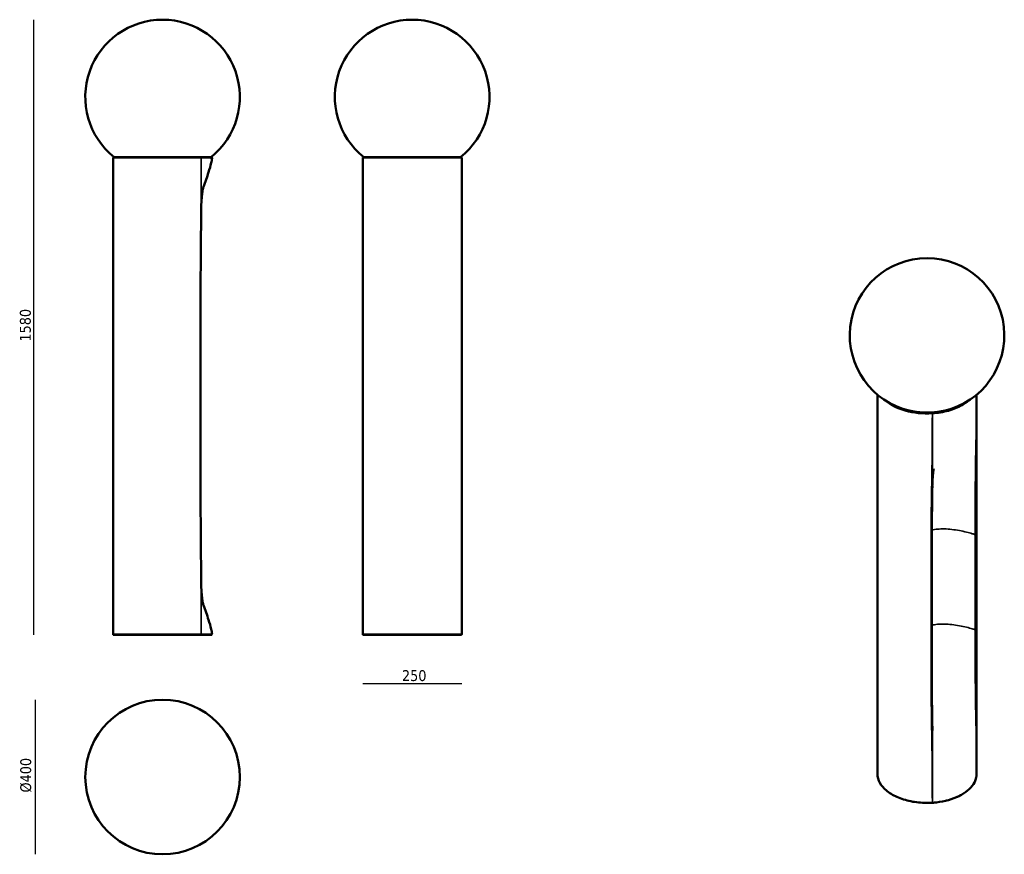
# Model space of a CAD drawing. Header units: millimetres. Extents: x 308 to 2844, y 118 to 2267.
import ezdxf

# ---------------------------------------------------------------- set-up
doc = ezdxf.new("R2010")
doc.units = ezdxf.units.MM
doc.header["$LTSCALE"] = 8
for name, color, linetype, lineweight in [('Quota (ISO)', 7, 'Continuous', 25), ('Visibile (ISO)', 7, 'Continuous', 50), ('Visibile sottile (ISO)', 7, 'Continuous', 35)]:
    doc.layers.add(name, color=color, linetype=linetype, lineweight=lineweight)
doc.styles.add('Testo nota (ISO)', font='tahoma.ttf')
doc.dimstyles.new('Default (ISO)', dxfattribs={"dimscale": 8, "dimtxt": 3.5, "dimasz": 2.5, "dimexe": 3.175, "dimexo": 0, "dimgap": 0.762, "dimtad": 1, "dimrnd": 1e-08, "dimzin": 0, "dimtxsty": 'Testo nota (ISO)', "dimcen": 0.09, "dimdle": 10, "dimclrd": 256, "dimclre": 256, "dimclrt": 256, "dimazin": 0, "dimtfac": 1.001486, "dimtmove": 0, "dimatfit": 3, "dimfxl": 1, "dimtolj": 1, "dimtzin": 0, "dimlwd": -1, "dimlwe": -1, "dimarcsym": 0})

# ---------------------------------------------------------------- blocks, each defined once
blk = doc.blocks.new('*D3')
at = {"layer": 'Defpoints', "color": 0, "transparency": 16777216}
for p in [(675.6, 515.7), (347.1, 117.7), (675.6, 117.7)]:
    blk.add_point(p, dxfattribs=at)
at = {"layer": 'Quota (ISO)', "transparency": 16777216}
blk.add_line((347.1, 515.7), (347.1, 117.7), dxfattribs=at)
at = {"layer": 'Quota (ISO)', "transparency": 16777216, "insert": (309.1, 266.3), "char_height": 28, "attachment_point": 1, "rotation": 90, "style": 'Testo nota (ISO)'}
blk.add_mtext('\\A1; \\fTahoma|b0|i0;\\H28.0000;Ø400', dxfattribs=at)
blk = doc.blocks.new('_None')
blk = doc.blocks.new('*D5')
at = {"layer": 'Defpoints', "color": 0, "transparency": 16777216}
for p in [(1191, 684.5), (1446, 684.5), (1191, 556.5)]:
    blk.add_point(p, dxfattribs=at)
at = {"layer": 'Quota (ISO)', "transparency": 16777216}
blk.add_line((1446, 556.5), (1191, 556.5), dxfattribs=at)
at = {"layer": 'Quota (ISO)', "transparency": 16777216, "insert": (1281.7, 591.8), "char_height": 28, "attachment_point": 1, "style": 'Testo nota (ISO)'}
blk.add_mtext('\\A1; \\fTahoma|b0|i0;\\H28.0000;250', dxfattribs=at)
blk = doc.blocks.new('*D6')
at = {"layer": 'Defpoints', "color": 0, "transparency": 16777216}
for p in [(1318.5, 2266.5), (343.5, 682.5), (1318.5, 682.5)]:
    blk.add_point(p, dxfattribs=at)
at = {"layer": 'Quota (ISO)', "transparency": 16777216}
blk.add_line((343.5, 2266.5), (343.5, 682.5), dxfattribs=at)
at = {"layer": 'Quota (ISO)', "transparency": 16777216, "insert": (308.1, 1427.3), "char_height": 28, "attachment_point": 1, "rotation": 90, "style": 'Testo nota (ISO)'}
blk.add_mtext('\\A1; \\fTahoma|b0|i0;\\H28.0000;1580', dxfattribs=at)

msp = doc.modelspace()

# ---------------------------------------------------------------- linework, layer by layer
at = {"layer": 'Visibile (ISO)'}
for p, q in [((548.108, 684.536), (548.108, 1910.536)), ((550.108, 1912.536), (773.329, 1912.536)), ((801.038, 1912.536), (773.329, 1912.536)), ((1190.983, 684.536), (1190.983, 1910.536)), ((1192.983, 1912.536), (1443.983, 1912.536)), ((1445.983, 684.536), (1445.983, 1910.536)), ((773.164, 1147.536), (773.164, 1447.536)), ((2517.092, 324.467), (2517.092, 1300.892)), ((2772.092, 324.467), (2772.092, 1300.892)), ((2656.634, 630.281), (2656.634, 875.23)), ((773.329, 682.536), (550.108, 682.536)), ((773.329, 682.536), (801.038, 682.536)), ((1443.983, 682.536), (1192.983, 682.536))]:
    msp.add_line(p, q, dxfattribs=at)
msp.add_circle((675.608, 316.687), 199, dxfattribs=at)
for centre, radius, start, end in [((675.608, 2067.536), 199, 308.840535, 231.159465), ((1318.483, 2067.536), 199, 308.840535, 231.159465), ((550.108, 1910.536), 2, 90, 180), ((1192.983, 1910.536), 2, 90, 180), ((1443.983, 1910.536), 2, 0, 90), ((2644.592, 1453.682), 199, 282.731094, 257.268906), ((550.108, 684.536), 2, 180, 270), ((1192.983, 684.536), 2, 180, 270), ((1443.983, 684.536), 2, 270, 0)]:
    msp.add_arc(centre, radius, start, end, dxfattribs=at)
for centre, major_axis, ratio, start_param, end_param in [((2644.592, 1327.125), (-124.95, 0), 0.57735027, 0.95782628, 2.18376637), ((2644.592, 1273.865), (45, 0), 0.57735027, 5.02023892, 5.02024536), ((2644.594, 1288.966), (-72.493, 0), 0.57735027, 1.7600238, 1.76002515), ((2644.592, 1288.97), (-72.5, 0), 0.57735027, 2.27178834, 2.27183349), ((2654.636, 875.229), (1.999, 0), 0.57735027, 0.0007108, 0.0007183), ((2654.635, 630.28), (2, 0), 0.57735027, 0.00070032, 0.00071081), ((2658.01, 252.425), (0.124, -1.996), 0.0872944, 0, 0.00032074)]:
    msp.add_ellipse(centre, major_axis=major_axis, ratio=ratio, start_param=start_param, end_param=end_param, dxfattribs=at)
for points, knots in [([(803.036, 1910.407), (802.762, 1906.165), (801.92, 1901.967), (799.102, 1889.685), (796.656, 1881.681), (789.958, 1861.02), (785.419, 1848.44), (780.757, 1835.908)], [0, 0, 0, 0, 1.27516452, 1.27516452, 3.78038879, 3.78038879, 7.79101115, 7.79101115, 7.79101115, 7.79101115]), ([(801.038, 1912.536), (801.152, 1912.536), (801.266, 1912.526), (801.487, 1912.487), (801.594, 1912.459), (801.899, 1912.352), (802.092, 1912.249), (802.438, 1911.982), (802.594, 1911.809), (802.829, 1911.441), (802.916, 1911.242), (803.025, 1910.833), (803.048, 1910.618), (803.034, 1910.407)], [0, 0, 0, 0, 0.034085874, 0.034085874, 0.067220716, 0.067220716, 0.131016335, 0.131016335, 0.19859324, 0.19859324, 0.262209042, 0.262209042, 0.325533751, 0.325533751, 0.325533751, 0.325533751]), ([(781.406, 1838.297), (781.406, 1838.297), (781.345, 1838.103), (781.094, 1837.206), (780.917, 1836.548), (780.491, 1834.844), (780.234, 1833.757), (779.61, 1830.869), (779.227, 1828.918), (778.168, 1822.776), (777.523, 1818.048), (775.529, 1798.894), (774.996, 1782.688), (774.902, 1766.867)], [4.42269298, 4.42269298, 4.42269298, 4.42269298, 5.04699089, 5.04699089, 5.65975995, 5.65975995, 6.33489889, 6.33489889, 7.23628736, 7.23628736, 8.92033617, 8.92033617, 13.71630801, 13.71630801, 13.71630801, 13.71630801]), ([(774.902, 1766.971), (774.712, 1733.639), (774.397, 1700.309), (773.502, 1593.835), (773.164, 1520.685), (773.164, 1447.536)], [0, 0, 0, 0, 10.00006454, 10.00006454, 31.9447634, 31.9447634, 31.9447634, 31.9447634]), ([(773.164, 1147.536), (773.164, 1114.202), (773.204, 1080.869), (773.65, 974.393), (774.486, 901.257), (774.902, 828.115)], [0, 0, 0, 0, 10.00003811, 10.00003811, 31.94348104, 31.94348104, 31.94348104, 31.94348104]), ([(2661.831, 1110.08), (2661.831, 1110.08), (2661.821, 1110.037), (2661.765, 1109.769), (2661.696, 1109.429), (2661.527, 1108.522), (2661.454, 1108.114), (2661.252, 1106.93), (2661.109, 1106.051), (2660.831, 1104.18), (2660.693, 1103.191), (2660.405, 1100.976), (2660.255, 1099.721), (2659.919, 1096.681), (2659.742, 1094.869), (2659.335, 1090.211), (2659.133, 1087.367), (2658.662, 1079.477), (2658.47, 1074.473), (2658.348, 1069.138), (2658.339, 1068.724), (2658.33, 1068.31)], [28.05917677, 28.05917677, 28.05917677, 28.05917677, 28.31511996, 28.31511996, 28.76904895, 28.76904895, 29.02217437, 29.02217437, 29.38045162, 29.38045162, 29.70504395, 29.70504395, 30.0857343, 30.0857343, 30.62671213, 30.62671213, 31.49600733, 31.49600733, 33.09074273, 33.09074273, 33.22510977, 33.22510977, 33.22510977, 33.22510977]), ([(2658.29, 1065.834), (2657.845, 1038.6), (2657.447, 1011.363), (2656.778, 947.822), (2656.634, 911.525), (2656.634, 875.23)], [0, 0, 0, 0, 10.00002141, 10.00002141, 23.33605082, 23.33605082, 23.33605082, 23.33605082]), ([(774.902, 828.195), (774.995, 812.375), (775.53, 796.169), (777.525, 777.013), (778.17, 772.284), (779.228, 766.147), (779.61, 764.201), (780.234, 761.315), (780.491, 760.227), (780.918, 758.521), (781.095, 757.862), (781.346, 756.968), (781.406, 756.776), (781.406, 756.776)], [0, 0, 0, 0, 4.7960605, 4.7960605, 6.48059466, 6.48059466, 7.38050817, 7.38050817, 8.05617024, 8.05617024, 8.66985325, 8.66985325, 9.29188538, 9.29188538, 9.29188538, 9.29188538]), ([(774.902, 828.195), (774.996, 812.374), (775.53, 796.169), (777.525, 777.013), (778.17, 772.283), (779.228, 766.147), (779.61, 764.201), (780.234, 761.315), (780.491, 760.227), (780.729, 759.276), (780.743, 759.22), (780.757, 759.165)], [0, 0, 0, 0, 4.79603486, 4.79603486, 6.48055886, 6.48055886, 7.38046645, 7.38046645, 8.05612505, 8.05612505, 8.0990892, 8.0990892, 8.0990892, 8.0990892]), ([(780.757, 759.165), (785.421, 746.628), (789.961, 734.042), (796.66, 713.377), (799.106, 705.375), (801.922, 693.098), (802.762, 688.903), (803.035, 684.665)], [2.49243888, 2.49243888, 2.49243888, 2.49243888, 6.50472573, 6.50472573, 9.00947518, 9.00947518, 10.28356905, 10.28356905, 10.28356905, 10.28356905]), ([(803.034, 684.665), (803.047, 684.464), (803.027, 684.259), (802.927, 683.858), (802.842, 683.658), (802.613, 683.287), (802.46, 683.112), (802.118, 682.838), (801.926, 682.732), (801.618, 682.619), (801.506, 682.589), (801.276, 682.547), (801.157, 682.536), (801.038, 682.536)], [0, 0, 0, 0, 0.06031209, 0.06031209, 0.12391127, 0.12391127, 0.191463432, 0.191463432, 0.25548856, 0.25548856, 0.289989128, 0.289989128, 0.325565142, 0.325565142, 0.325565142, 0.325565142]), ([(2656.634, 630.281), (2656.634, 603.065), (2656.695, 575.853), (2657.189, 513.093), (2657.673, 477.556), (2658.254, 442.014)], [0, 0, 0, 0, 10.00003833, 10.00003833, 23.06988522, 23.06988522, 23.06988522, 23.06988522]), ([(2658.258, 441.526), (2658.283, 439.968), (2658.326, 438.523), (2658.376, 437.347), (2658.387, 437.131), (2658.398, 436.92), (2658.401, 436.872), (2658.401, 436.861), (2658.401, 436.861), (2658.401, 436.861)], [0, 0, 0, 0, 0.7914278, 0.7914278, 1.01824759, 1.01824759, 1.12809754, 1.12809754, 1.1417144, 1.1417144, 1.1417144, 1.1417144]), ([(2658.134, 250.429), (2644.617, 249.59), (2630.871, 250.018), (2604.295, 253.366), (2591.471, 256.286), (2568.019, 264.346), (2557.397, 269.485), (2539.446, 281.509), (2532.116, 288.392), (2521.608, 303.197), (2518.39, 311.115), (2517.199, 320.926), (2517.092, 322.697), (2517.092, 324.467)], [0.67828006, 0.67828006, 0.67828006, 0.67828006, 1.00025609, 1.00025609, 1.32229854, 1.32229854, 1.64475129, 1.64475129, 1.96730006, 1.96730006, 2.28623044, 2.28623044, 2.35619449, 2.35619449, 2.35619449, 2.35619449]), ([(2771.339, 316.363), (2770.17, 310.121), (2767.625, 303.925), (2760.041, 292.226), (2754.947, 286.627), (2742.578, 276.383), (2735.175, 271.673), (2718.703, 263.54), (2709.492, 260.063), (2690.043, 254.616), (2679.652, 252.599), (2665.455, 250.98), (2661.802, 250.658), (2658.134, 250.429)], [0, 0, 0, 0, 3.16989942, 3.16989942, 6.36042786, 6.36042786, 9.59448798, 9.59448798, 12.83659004, 12.83659004, 16.07059566, 16.07059566, 17.17708648, 17.17708648, 17.17708648, 17.17708648]), ([(2772.092, 324.467), (2772.092, 323.925), (2772.082, 323.383), (2772.042, 322.299), (2772.012, 321.757), (2771.931, 320.674), (2771.881, 320.132), (2771.76, 319.051), (2771.69, 318.511), (2771.529, 317.431), (2771.439, 316.892), (2771.339, 316.354)], [5.497787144, 5.497787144, 5.497787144, 5.497787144, 5.519212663, 5.519212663, 5.540638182, 5.540638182, 5.562063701, 5.562063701, 5.58348922, 5.58348922, 5.604914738, 5.604914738, 5.604914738, 5.604914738])]:
    msp.add_open_spline(points, degree=3, knots=knots, dxfattribs=at)
for points in [[(781.406, 1838.297), (781.406, 1838.297), (781.406, 1838.297), (781.406, 1838.297)], [(2658.29, 1065.834), (2658.293, 1065.994), (2658.295, 1066.155), (2658.298, 1066.315)], [(774.888, 830.635), (774.889, 830.468), (774.89, 830.301), (774.891, 830.135)], [(2658.262, 441.525), (2658.26, 441.688), (2658.257, 441.851), (2658.254, 442.014)]]:
    msp.add_open_spline(points, degree=3, dxfattribs=at)
at = {"layer": 'Visibile sottile (ISO)'}
for p, q in [((774.887, 1910.536), (548.108, 1910.536)), ((1445.983, 1910.536), (1190.983, 1910.536)), ((772.69, 1447.536), (773.167, 1447.536)), ((772.69, 1447.536), (772.69, 1147.536)), ((773.164, 1447.536), (773.167, 1447.536)), ((772.69, 1147.536), (773.167, 1147.536)), ((773.167, 1147.536), (773.164, 1147.536)), ((2655.044, 951.837), (2655.044, 951.837)), ((2768.602, 940.687), (2768.602, 695.738)), ((2771.683, 696.615), (2771.683, 941.564)), ((2654.795, 874.078), (2654.795, 629.129)), ((548.108, 684.536), (774.887, 684.536)), ((1190.983, 684.536), (1445.983, 684.536))]:
    msp.add_line(p, q, dxfattribs=at)
for centre, major_axis, ratio, start_param, end_param in [((773.329, 1910.536), (0, 2), 0.77903693, 4.71238875, 6.28318531), ((2644.592, 1325.492), (127.5, 0), 0.57735027, 3.69290154, 4.8195096), ((2644.592, 1327.125), (-125.5, 0), 0.57735027, 0.83978208, 1.67791443), ((2658.01, 1253.45), (-0.125, 1.996), 0.08779124, 4.09416558, 5.66496214), ((2769.69, 941.656), (2, 0), 0.57735027, 4.13767683, 6.20307793), ((2654.635, 875.229), (2, 0), 0.57735027, 4.79249636, 6.28389611), ((2769.69, 696.707), (2, 0), 0.57735027, 4.13767683, 6.20307793), ((773.329, 684.536), (0, -2), 0.77865305, 0, 1.57079642), ((2654.635, 630.28), (2, 0), 0.57735027, 4.79249636, 6.28388563), ((2644.592, 324.467), (-127.5, 0), 0.57735027, 0, 1.67791694), ((2769.373, 316.721), (1.966, -0.368), 0.81176312, 0.00621129, 0.15090315), ((2644.592, 324.467), (127.5, 0), 0.57735027, 6.17606469, 6.28318531), ((2658.01, 252.425), (0.124, -1.996), 0.0872944, 0.00032076, 0.95260443)]:
    msp.add_ellipse(centre, major_axis=major_axis, ratio=ratio, start_param=start_param, end_param=end_param, dxfattribs=at)
for points, knots in [([(774.887, 1910.536), (774.883, 1899.512), (774.864, 1888.487), (774.843, 1877.463), (774.822, 1866.439), (774.798, 1855.415), (774.769, 1844.391), (774.712, 1822.343), (774.634, 1800.295), (774.517, 1778.247), (774.458, 1767.223), (774.39, 1756.2), (774.31, 1745.176), (774.23, 1734.152), (774.139, 1723.129), (774.045, 1712.106), (773.857, 1690.059), (773.657, 1668.013), (773.481, 1645.967), (773.305, 1623.92), (773.154, 1601.873), (773.031, 1579.825), (772.908, 1557.777), (772.812, 1535.729), (772.757, 1513.681), (772.703, 1491.633), (772.69, 1469.584), (772.69, 1447.536)], [-46.30159355, -46.30159355, -46.30159355, -46.30159355, -42.99433687, -42.99433687, -42.99433687, -39.68708019, -39.68708019, -39.68708019, -33.07256682, -33.07256682, -33.07256682, -29.76531014, -29.76531014, -29.76531014, -26.45805346, -26.45805346, -26.45805346, -19.84354009, -19.84354009, -19.84354009, -13.22902673, -13.22902673, -13.22902673, -6.61451336, -6.61451336, -6.61451336, 0, 0, 0, 0]), ([(774.902, 1766.971), (774.924, 1770.727), (775.041, 1796.535), (774.991, 1833.365), (774.929, 1877.463), (774.891, 1899.512), (774.887, 1910.536)], [31.94609045, 31.94609045, 31.94609045, 31.94609045, 33.07256682, 39.68708019, 42.99433687, 46.30159355, 46.30159355, 46.30159355, 46.30159355]), ([(774.887, 1910.536), (779.372, 1910.528), (791.491, 1910.499), (801.202, 1910.418), (803.034, 1910.407), (803.034, 1910.407)], [0, 0, 0, 0, 2.11190485, 6.37124899, 8.50967466, 8.50967466, 8.50967466, 8.50967466]), ([(2771.356, 1300.281), (2771.354, 1297.047), (2771.346, 1284.793), (2771.301, 1254.493), (2771.149, 1218.348), (2770.596, 1182.24), (2769.799, 1146.35), (2769.097, 1101.845), (2768.765, 1048.344), (2768.61, 994.66), (2768.602, 958.689), (2768.602, 940.687)], [2.12119559, 2.12119559, 2.12119559, 2.12119559, 3.30725668, 6.61451336, 13.22902673, 16.53628341, 19.84354009, 26.45805346, 33.07256682, 39.68708019, 46.30159355, 46.30159355, 46.30159355, 46.30159355]), ([(2771.683, 941.564), (2771.683, 959.566), (2771.682, 977.557), (2771.675, 995.511), (2771.668, 1013.465), (2771.656, 1031.382), (2771.64, 1049.274), (2771.624, 1067.165), (2771.604, 1085.032), (2771.579, 1102.875), (2771.555, 1120.719), (2771.525, 1138.539), (2771.497, 1156.37), (2771.483, 1165.286), (2771.468, 1174.204), (2771.456, 1183.132), (2771.443, 1192.06), (2771.432, 1200.998), (2771.423, 1209.946), (2771.404, 1227.841), (2771.391, 1245.772), (2771.381, 1263.722), (2771.376, 1272.697), (2771.372, 1281.676), (2771.369, 1290.658), (2771.367, 1293.868), (2771.366, 1297.078), (2771.365, 1300.288)], [-46.30159355, -46.30159355, -46.30159355, -46.30159355, -39.68708019, -39.68708019, -39.68708019, -33.07256682, -33.07256682, -33.07256682, -26.45805346, -26.45805346, -26.45805346, -19.84354009, -19.84354009, -19.84354009, -16.53628341, -16.53628341, -16.53628341, -13.22902673, -13.22902673, -13.22902673, -6.61451336, -6.61451336, -6.61451336, -3.30725668, -3.30725668, -3.30725668, -2.12542109, -2.12542109, -2.12542109, -2.12542109]), ([(2727.361, 1272.712), (2724.041, 1271.027), (2709.41, 1264.353), (2685.935, 1257.863), (2665.009, 1255.52), (2658.01, 1255.083)], [-7.69750021, -7.69750021, -7.69750021, -7.69750021, -6.37124899, -2.11190485, 0, 0, 0, 0]), ([(2658.225, 1252.302), (2665.335, 1252.739), (2686.597, 1255.096), (2712.96, 1262.322), (2729.576, 1270.41), (2739.816, 1276.322), (2746.303, 1280.763), (2751.821, 1285.609), (2753.274, 1286.981)], [0, 0, 0, 0, 2.11190485, 6.37124899, 8.50967466, 8.50967466, 10.64810033, 11.46891993, 11.46891993, 11.46891993, 11.46891993]), ([(2658.225, 1252.302), (2658.217, 1243.3), (2658.188, 1234.297), (2658.155, 1225.294), (2658.121, 1216.291), (2658.084, 1207.287), (2658.038, 1198.283), (2657.947, 1180.276), (2657.825, 1162.266), (2657.639, 1144.253), (2657.547, 1135.247), (2657.439, 1126.24), (2657.313, 1117.232), (2657.188, 1108.224), (2657.045, 1099.215), (2656.898, 1090.206), (2656.603, 1072.189), (2656.291, 1054.172), (2656.018, 1036.156), (2655.745, 1018.141), (2655.511, 1000.128), (2655.321, 982.117), (2655.13, 964.106), (2654.982, 946.096), (2654.898, 928.09), (2654.815, 910.084), (2654.795, 892.081), (2654.795, 874.078)], [-46.30159355, -46.30159355, -46.30159355, -46.30159355, -42.99433687, -42.99433687, -42.99433687, -39.68708019, -39.68708019, -39.68708019, -33.07256682, -33.07256682, -33.07256682, -29.76531014, -29.76531014, -29.76531014, -26.45805346, -26.45805346, -26.45805346, -19.84354009, -19.84354009, -19.84354009, -13.22902673, -13.22902673, -13.22902673, -6.61451336, -6.61451336, -6.61451336, 0, 0, 0, 0]), ([(2658.298, 1066.315), (2658.432, 1074.566), (2658.68, 1091.715), (2658.832, 1117.713), (2658.669, 1153.408), (2658.431, 1189.327), (2658.291, 1225.302), (2658.231, 1243.301), (2658.225, 1252.302)], [23.39811088, 23.39811088, 23.39811088, 23.39811088, 26.45805346, 29.76531014, 33.07256682, 39.68708019, 42.99433687, 46.30159355, 46.30159355, 46.30159355, 46.30159355]), ([(772.69, 1147.536), (772.69, 1125.487), (772.703, 1103.439), (772.757, 1081.391), (772.812, 1059.342), (772.908, 1037.294), (773.031, 1015.247), (773.155, 993.199), (773.306, 971.152), (773.481, 949.105), (773.657, 927.058), (773.857, 905.012), (774.045, 882.966), (774.139, 871.942), (774.23, 860.919), (774.31, 849.896), (774.39, 838.872), (774.458, 827.848), (774.517, 816.825), (774.634, 794.777), (774.712, 772.729), (774.769, 750.681), (774.798, 739.657), (774.822, 728.633), (774.843, 717.608), (774.864, 706.584), (774.883, 695.56), (774.887, 684.536)], [-46.30159488, -46.30159488, -46.30159488, -46.30159488, -39.68708133, -39.68708133, -39.68708133, -33.07256777, -33.07256777, -33.07256777, -26.45805422, -26.45805422, -26.45805422, -19.84354066, -19.84354066, -19.84354066, -16.53628389, -16.53628389, -16.53628389, -13.22902711, -13.22902711, -13.22902711, -6.61451355, -6.61451355, -6.61451355, -3.30725678, -3.30725678, -3.30725678, 0, 0, 0, 0]), ([(2656.875, 952.356), (2661.325, 953.546), (2666.283, 954.389), (2671.642, 954.895), (2677.142, 955.413), (2683.062, 955.576), (2689.245, 955.42), (2695.427, 955.264), (2701.871, 954.789), (2708.369, 954.057), (2714.868, 953.326), (2721.422, 952.338), (2727.782, 951.183), (2734.141, 950.027), (2740.305, 948.704), (2745.978, 947.328), (2751.652, 945.952), (2756.834, 944.523), (2761.185, 943.181), (2764.056, 942.296), (2766.565, 941.448), (2768.602, 940.687)], [0.564095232, 0.564095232, 0.564095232, 0.564095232, 0.625001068, 0.625001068, 0.625001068, 0.687501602, 0.687501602, 0.687501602, 0.750002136, 0.750002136, 0.750002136, 0.812502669, 0.812502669, 0.812502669, 0.875003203, 0.875003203, 0.875003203, 0.937501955, 0.937501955, 0.937501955, 0.978740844, 0.978740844, 0.978740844, 0.978740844]), ([(774.887, 684.536), (774.891, 695.56), (774.93, 717.609), (774.99, 761.706), (775.041, 798.541), (774.924, 824.354), (774.902, 828.115)], [0, 0, 0, 0, 3.30725678, 6.61451355, 13.22902711, 14.35690976, 14.35690976, 14.35690976, 14.35690976]), ([(2768.602, 695.738), (2766.565, 696.499), (2764.056, 697.347), (2761.185, 698.232), (2756.833, 699.574), (2751.651, 701.003), (2745.978, 702.379), (2740.305, 703.755), (2734.141, 705.078), (2727.782, 706.234), (2721.422, 707.389), (2714.868, 708.377), (2708.369, 709.108), (2701.87, 709.84), (2695.427, 710.315), (2689.245, 710.471), (2683.062, 710.627), (2677.141, 710.464), (2671.642, 709.946), (2666.186, 709.431), (2661.146, 708.567), (2656.634, 707.342)], [-0.978740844, -0.978740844, -0.978740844, -0.978740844, -0.937502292, -0.937502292, -0.937502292, -0.875003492, -0.875003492, -0.875003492, -0.81250291, -0.81250291, -0.81250291, -0.750002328, -0.750002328, -0.750002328, -0.687501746, -0.687501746, -0.687501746, -0.625001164, -0.625001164, -0.625001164, -0.562994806, -0.562994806, -0.562994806, -0.562994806]), ([(2768.602, 695.738), (2768.602, 677.735), (2768.61, 641.709), (2768.765, 587.392), (2769.097, 532.901), (2769.798, 487.408), (2770.597, 451.276), (2771.148, 415.357), (2771.301, 379.488), (2771.354, 343.562), (2771.361, 325.594), (2771.361, 316.597)], [0, 0, 0, 0, 6.61451336, 13.22902673, 19.84354009, 26.45805346, 29.76531014, 33.07256682, 39.68708019, 42.99433687, 46.30159355, 46.30159355, 46.30159355, 46.30159355]), ([(2771.361, 316.597), (2771.362, 325.602), (2771.365, 334.62), (2771.369, 343.641), (2771.372, 352.661), (2771.376, 361.684), (2771.381, 370.712), (2771.391, 388.766), (2771.404, 406.839), (2771.423, 424.948), (2771.432, 434.002), (2771.443, 443.065), (2771.456, 452.139), (2771.468, 461.212), (2771.483, 470.295), (2771.497, 479.38), (2771.525, 497.551), (2771.555, 515.732), (2771.579, 533.891), (2771.604, 552.049), (2771.624, 570.186), (2771.64, 588.297), (2771.656, 606.409), (2771.668, 624.497), (2771.675, 642.548), (2771.682, 660.599), (2771.683, 678.612), (2771.683, 696.615)], [-46.30159355, -46.30159355, -46.30159355, -46.30159355, -42.99433687, -42.99433687, -42.99433687, -39.68708019, -39.68708019, -39.68708019, -33.07256682, -33.07256682, -33.07256682, -29.76531014, -29.76531014, -29.76531014, -26.45805346, -26.45805346, -26.45805346, -19.84354009, -19.84354009, -19.84354009, -13.22902673, -13.22902673, -13.22902673, -6.61451336, -6.61451336, -6.61451336, 0, 0, 0, 0]), ([(803.034, 684.665), (803.034, 684.665), (801.201, 684.654), (791.49, 684.572), (779.372, 684.544), (774.887, 684.536)], [8.50969236, 8.50969236, 8.50969236, 8.50969236, 10.64810033, 14.90753579, 17.01944065, 17.01944065, 17.01944065, 17.01944065]), ([(2654.795, 629.129), (2654.795, 611.127), (2654.815, 593.125), (2654.898, 575.127), (2654.982, 557.128), (2655.131, 539.133), (2655.321, 521.141), (2655.512, 503.148), (2655.745, 485.158), (2656.018, 467.171), (2656.291, 449.184), (2656.603, 431.201), (2656.898, 413.216), (2657.045, 404.224), (2657.188, 395.232), (2657.313, 386.238), (2657.439, 377.245), (2657.547, 368.25), (2657.639, 359.255), (2657.824, 341.264), (2657.947, 323.269), (2658.038, 305.273), (2658.083, 296.274), (2658.121, 287.276), (2658.154, 278.276), (2658.188, 269.277), (2658.217, 260.278), (2658.225, 251.277)], [-46.30159488, -46.30159488, -46.30159488, -46.30159488, -39.68708133, -39.68708133, -39.68708133, -33.07256777, -33.07256777, -33.07256777, -26.45805422, -26.45805422, -26.45805422, -19.84354066, -19.84354066, -19.84354066, -16.53628389, -16.53628389, -16.53628389, -13.22902711, -13.22902711, -13.22902711, -6.61451355, -6.61451355, -6.61451355, -3.30725678, -3.30725678, -3.30725678, 0, 0, 0, 0]), ([(2658.225, 251.277), (2658.231, 260.279), (2658.292, 278.285), (2658.43, 314.321), (2658.668, 350.417), (2658.833, 386.749), (2658.675, 414.155), (2658.411, 432.392), (2658.262, 441.525)], [0, 0, 0, 0, 3.30725678, 6.61451355, 13.22902711, 16.53628389, 19.84354066, 23.16962427, 23.16962427, 23.16962427, 23.16962427]), ([(2771.361, 316.597), (2770.592, 312.498), (2766.469, 300.246), (2753.84, 285.091), (2739.816, 275.507), (2729.576, 269.595), (2712.959, 261.489), (2686.597, 254.132), (2665.335, 251.728), (2658.225, 251.277)], [0, 0, 0, 0, 2.11190485, 6.37124899, 8.50967466, 8.50967466, 10.64810033, 14.90753579, 17.01944065, 17.01944065, 17.01944065, 17.01944065])]:
    msp.add_open_spline(points, degree=3, knots=knots, dxfattribs=at)
msp.add_open_spline([(774.899, 828.642), (774.9, 828.493), (774.901, 828.344), (774.902, 828.195)], degree=3, dxfattribs=at)

# ---------------------------------------------------------------- dimensions: what is measured, and where the dimension line sits
at = {"layer": 'Quota (ISO)'}
for base, p1, p2, angle, text, picture, middle in [((343.48, 682.536), (1318.483, 2266.536), (1318.483, 682.536), 270, ' \\fTahoma|b0|i0;\\H28.0000;1580', '*D6', (343.48, 1474.536)), ((347.101, 117.687), (675.608, 515.687), (675.608, 117.687), 90, ' \\fTahoma|b0|i0;\\H28.0000;Ø400', '*D3', (347.101, 316.687))]:
    dim = msp.add_linear_dim(base=base, p1=p1, p2=p2, angle=angle, text=text, dimstyle='Default (ISO)', override={"dimgap": 0.762, "dimdec": 2, "dimblk1": 'None', "dimblk2": 'None', "dimsah": 1, "dimdle": 0, "dimse1": 1, "dimse2": 1, "dimtol": 0, "dimlim": 0, "dimtp": 0, "dimtm": 0, "dimtdec": 2, "dimtofl": 0, "dimatfit": 1}, dxfattribs=at)
    dim.commit()
    dim.dimension.update_dxf_attribs({"geometry": picture, "text_midpoint": middle, "dimtype": 160})
dim = msp.add_linear_dim(base=(1190.983, 556.536), p1=(1445.983, 684.536), p2=(1190.983, 684.536), text=' \\fTahoma|b0|i0;\\H28.0000;250', dimstyle='Default (ISO)', override={"dimgap": 0.762, "dimdec": 2, "dimblk1": 'None', "dimblk2": 'None', "dimsah": 1, "dimdle": 0, "dimse1": 1, "dimse2": 1, "dimtol": 0, "dimlim": 0, "dimtp": 0, "dimtm": 0, "dimtdec": 2, "dimtofl": 0, "dimatfit": 1}, dxfattribs=at)
dim.commit()
dim.dimension.update_dxf_attribs({"geometry": '*D5', "text_midpoint": (1318.483, 556.536), "dimtype": 160})

doc.saveas('drawing.dxf')
